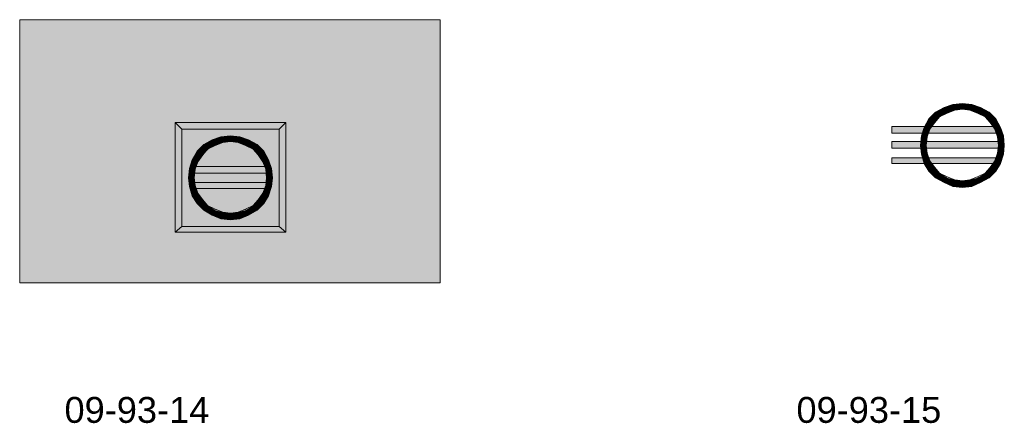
# Model space of a CAD drawing. Header units: millimetres. Extents: x 11 to 308, y -2333 to 36.
# Tile 60 of 85: x 11 to 98, y -903 to -867. Entities that reach past the tile are written whole.
import ezdxf

# ---------------------------------------------------------------- set-up
doc = ezdxf.new("R2010")
doc.units = ezdxf.units.MM
doc.layers.add('DGE_DATOS', color=7, linetype='Continuous', lineweight=0)
doc.layers.add('DGE_SIMBOLOS', color=7, linetype='Continuous', lineweight=0)
doc.styles.add('DGE_ARIAL', font='arial.ttf')

# ---------------------------------------------------------------- blocks, each defined once
blk = doc.blocks.new('DGE_09_93_14')
at = {"layer": 'DGE_SIMBOLOS', "true_color": 0xffffff}
blk.add_hatch(color=7, dxfattribs=at).paths.add_polyline_path([(-18.895, 12.738), (18.359, 12.738), (18.359, -10.545), (-18.895, -10.545), (-18.895, 12.738)], flags=0)
at = {"layer": 'DGE_SIMBOLOS', "true_color": 0x000000}
for points in [[(4.643, 3.679), (-4.586, 3.086), (-5.179, 3.679), (4.643, 3.679)], [(-4.586, 3.086), (-5.179, 3.679), (-4.586, -5.55), (-4.586, 3.086)], [(-5.179, 3.679), (-4.586, -5.55), (-5.179, -6.058), (-5.179, 3.679)], [(4.05, 3.086), (4.643, 3.679), (-4.586, 3.086), (4.05, 3.086)], [(4.643, -6.058), (4.05, 3.086), (4.643, 3.679), (4.643, -6.058)], [(4.05, -5.55), (4.643, -6.058), (4.05, 3.086), (4.05, -5.55)], [(-1.877, 2.155), (-1.623, 1.647), (-2.639, 1.731), (-1.877, 2.155)], [(-1.115, 2.409), (-0.945, 1.901), (-1.877, 2.155), (-1.115, 2.409)], [(-0.945, 1.901), (-1.877, 2.155), (-1.623, 1.647), (-0.945, 1.901)], [(-0.268, 2.493), (-0.268, 1.985), (-1.115, 2.409), (-0.268, 2.493)], [(-0.268, 1.985), (-1.115, 2.409), (-0.945, 1.901), (-0.268, 1.985)], [(0.579, 2.409), (0.409, 1.901), (-0.268, 2.493), (0.579, 2.409)], [(0.409, 1.901), (-0.268, 2.493), (-0.268, 1.985), (0.409, 1.901)], [(1.087, 1.647), (0.579, 2.409), (0.409, 1.901), (1.087, 1.647)], [(1.341, 2.155), (1.087, 1.647), (0.579, 2.409), (1.341, 2.155)], [(1.764, 1.308), (1.341, 2.155), (1.087, 1.647), (1.764, 1.308)], [(2.103, 1.731), (1.764, 1.308), (1.341, 2.155), (2.103, 1.731)], [(-3.231, 1.139), (-2.723, 0.8), (-3.655, 0.377), (-3.231, 1.139)], [(-2.639, 1.731), (-2.215, 1.308), (-3.231, 1.139), (-2.639, 1.731)], [(-2.215, 1.308), (-3.231, 1.139), (-2.723, 0.8), (-2.215, 1.308)], [(-1.623, 1.647), (-2.639, 1.731), (-2.215, 1.308), (-1.623, 1.647)], [(2.272, 0.8), (2.103, 1.731), (1.764, 1.308), (2.272, 0.8)], [(2.695, 1.139), (2.272, 0.8), (2.103, 1.731), (2.695, 1.139)], [(2.611, 0.207), (2.695, 1.139), (2.272, 0.8), (2.611, 0.207)], [(3.119, 0.377), (2.611, 0.207), (2.695, 1.139), (3.119, 0.377)], [(-3.655, 0.377), (-3.147, 0.207), (-3.909, -0.386), (-3.655, 0.377)], [(-3.147, 0.207), (-3.909, -0.386), (-3.401, -0.47), (-3.147, 0.207)], [(-2.723, 0.8), (-3.655, 0.377), (-3.147, 0.207), (-2.723, 0.8)], [(2.865, -0.47), (3.119, 0.377), (2.611, 0.207), (2.865, -0.47)], [(3.373, -0.386), (2.865, -0.47), (3.119, 0.377), (3.373, -0.386)], [(-3.909, -0.386), (-3.401, -0.47), (-3.993, -1.232), (-3.909, -0.386)], [(-3.401, -0.47), (-3.993, -1.232), (-3.485, -1.232), (-3.401, -0.47)], [(3.119, -0.809), (3.119, -0.216), (-3.655, -0.809), (3.119, -0.809)], [(3.119, -0.216), (-3.655, -0.809), (-3.655, -0.216), (3.119, -0.216)], [(2.949, -1.232), (3.373, -0.386), (2.865, -0.47), (2.949, -1.232)], [(3.457, -1.232), (2.949, -1.232), (3.373, -0.386), (3.457, -1.232)], [(-3.993, -1.232), (-3.485, -1.232), (-3.909, -2.079), (-3.993, -1.232)], [(-3.485, -1.232), (-3.909, -2.079), (-3.401, -1.909), (-3.485, -1.232)], [(3.119, -2.163), (3.119, -1.655), (-3.655, -2.163), (3.119, -2.163)], [(3.119, -1.655), (-3.655, -2.163), (-3.655, -1.655), (3.119, -1.655)], [(3.373, -2.079), (2.865, -1.909), (3.457, -1.232), (3.373, -2.079)], [(2.865, -1.909), (3.457, -1.232), (2.949, -1.232), (2.865, -1.909)], [(-3.909, -2.079), (-3.401, -1.909), (-3.655, -2.841), (-3.909, -2.079)], [(-3.401, -1.909), (-3.655, -2.841), (-3.147, -2.587), (-3.401, -1.909)], [(-3.655, -2.841), (-3.147, -2.587), (-3.231, -3.518), (-3.655, -2.841)], [(-3.147, -2.587), (-3.231, -3.518), (-2.723, -3.179), (-3.147, -2.587)], [(2.272, -3.179), (3.119, -2.841), (2.611, -2.587), (2.272, -3.179)], [(2.611, -2.587), (3.373, -2.079), (2.865, -1.909), (2.611, -2.587)], [(3.119, -2.841), (2.611, -2.587), (3.373, -2.079), (3.119, -2.841)], [(-3.231, -3.518), (-2.723, -3.179), (-2.639, -4.111), (-3.231, -3.518)], [(-2.723, -3.179), (-2.639, -4.111), (-2.215, -3.687), (-2.723, -3.179)], [(1.764, -3.687), (2.695, -3.518), (2.272, -3.179), (1.764, -3.687)], [(2.695, -3.518), (2.272, -3.179), (3.119, -2.841), (2.695, -3.518)], [(-2.639, -4.111), (-2.215, -3.687), (-1.877, -4.534), (-2.639, -4.111)], [(-2.215, -3.687), (-1.877, -4.534), (-1.623, -4.111), (-2.215, -3.687)], [(-1.877, -4.534), (-1.623, -4.111), (-1.115, -4.873), (-1.877, -4.534)], [(-1.623, -4.111), (-1.115, -4.873), (-0.945, -4.28), (-1.623, -4.111)], [(-1.115, -4.873), (-0.945, -4.28), (-0.268, -4.957), (-1.115, -4.873)], [(-0.945, -4.28), (-0.268, -4.957), (-0.268, -4.365), (-0.945, -4.28)], [(-0.268, -4.365), (0.579, -4.873), (0.409, -4.28), (-0.268, -4.365)], [(-0.268, -4.957), (-0.268, -4.365), (0.579, -4.873), (-0.268, -4.957)], [(0.409, -4.28), (1.341, -4.534), (1.087, -4.111), (0.409, -4.28)], [(0.579, -4.873), (0.409, -4.28), (1.341, -4.534), (0.579, -4.873)], [(1.087, -4.111), (2.103, -4.111), (1.764, -3.687), (1.087, -4.111)], [(1.341, -4.534), (1.087, -4.111), (2.103, -4.111), (1.341, -4.534)], [(2.103, -4.111), (1.764, -3.687), (2.695, -3.518), (2.103, -4.111)], [(-4.586, -5.55), (-5.179, -6.058), (4.05, -5.55), (-4.586, -5.55)], [(-5.179, -6.058), (4.05, -5.55), (4.643, -6.058), (-5.179, -6.058)]]:
    blk.add_hatch(color=18, dxfattribs=at).paths.add_polyline_path(points, flags=0)
at = {"layer": 'DGE_SIMBOLOS', "color": 7, "lineweight": 9, "true_color": 0xffffff}
blk.add_lwpolyline([(-18.979, 12.823), (18.359, 12.823), (18.359, -10.545), (-18.979, -10.545), (-18.979, 12.823)], close=True, dxfattribs=at)
at = {"layer": 'DGE_SIMBOLOS', "color": 18, "lineweight": 9, "true_color": 0x000000}
for points in [[(4.05, 3.086), (-4.586, 3.086), (-5.179, 3.679), (4.643, 3.679), (4.05, 3.086)], [(-4.586, 3.086), (-4.586, -5.55), (-5.179, -6.058), (-5.179, 3.679), (-4.586, 3.086)], [(4.05, -5.55), (4.05, 3.086), (4.643, 3.679), (4.643, -6.058), (4.05, -5.55)], [(-1.877, 2.155), (-2.639, 1.731), (-2.3, 1.308), (-1.623, 1.647), (-1.877, 2.155)], [(-1.115, 2.409), (-1.877, 2.155), (-1.623, 1.647), (-0.945, 1.901), (-1.115, 2.409)], [(-0.268, 2.493), (-1.115, 2.409), (-0.945, 1.901), (-0.268, 1.985), (-0.268, 2.493)], [(0.579, 2.409), (-0.268, 2.493), (-0.268, 1.985), (0.409, 1.901), (0.579, 2.409)], [(1.341, 2.155), (0.579, 2.409), (0.409, 1.901), (1.087, 1.647), (1.341, 2.155)], [(2.103, 1.731), (1.341, 2.155), (1.087, 1.647), (1.764, 1.308), (2.103, 1.731)], [(-3.231, 1.139), (-3.655, 0.377), (-3.147, 0.207), (-2.723, 0.8), (-3.231, 1.139)], [(-2.639, 1.731), (-3.231, 1.139), (-2.723, 0.8), (-2.3, 1.308), (-2.639, 1.731)], [(2.695, 1.139), (2.103, 1.731), (1.764, 1.308), (2.187, 0.8), (2.695, 1.139)], [(3.119, 0.377), (2.695, 1.139), (2.187, 0.8), (2.611, 0.207), (3.119, 0.377)], [(-3.655, 0.377), (-3.909, -0.386), (-3.401, -0.47), (-3.147, 0.207), (-3.655, 0.377)], [(3.373, -0.386), (3.119, 0.377), (2.611, 0.207), (2.865, -0.47), (3.373, -0.386)], [(-3.909, -0.386), (-3.993, -1.232), (-3.485, -1.232), (-3.401, -0.47), (-3.909, -0.386)], [(3.119, -0.809), (-3.655, -0.809), (-3.655, -0.216), (3.119, -0.216), (3.119, -0.809)], [(3.457, -1.232), (3.373, -0.386), (2.865, -0.47), (2.949, -1.232), (3.457, -1.232)], [(-3.993, -1.232), (-3.909, -1.994), (-3.401, -1.909), (-3.485, -1.232), (-3.993, -1.232)], [(3.119, -2.163), (-3.655, -2.163), (-3.655, -1.655), (3.119, -1.655), (3.119, -2.163)], [(3.373, -1.994), (3.457, -1.232), (2.949, -1.232), (2.865, -1.909), (3.373, -1.994)], [(-3.909, -1.994), (-3.655, -2.841), (-3.147, -2.587), (-3.401, -1.909), (-3.909, -1.994)], [(-3.655, -2.841), (-3.231, -3.518), (-2.723, -3.179), (-3.147, -2.587), (-3.655, -2.841)], [(2.695, -3.518), (3.119, -2.841), (2.611, -2.587), (2.187, -3.179), (2.695, -3.518)], [(3.119, -2.841), (3.373, -1.994), (2.865, -1.909), (2.611, -2.587), (3.119, -2.841)], [(-3.231, -3.518), (-2.639, -4.111), (-2.3, -3.687), (-2.723, -3.179), (-3.231, -3.518)], [(2.103, -4.111), (2.695, -3.518), (2.187, -3.179), (1.764, -3.687), (2.103, -4.111)], [(-2.639, -4.111), (-1.877, -4.534), (-1.623, -4.026), (-2.3, -3.687), (-2.639, -4.111)], [(-1.877, -4.534), (-1.115, -4.873), (-0.945, -4.28), (-1.623, -4.026), (-1.877, -4.534)], [(-1.115, -4.873), (-0.268, -4.957), (-0.268, -4.365), (-0.945, -4.28), (-1.115, -4.873)], [(-0.268, -4.957), (0.579, -4.873), (0.409, -4.28), (-0.268, -4.365), (-0.268, -4.957)], [(0.579, -4.873), (1.341, -4.534), (1.087, -4.026), (0.409, -4.28), (0.579, -4.873)], [(1.341, -4.534), (2.103, -4.111), (1.764, -3.687), (1.087, -4.026), (1.341, -4.534)], [(-4.586, -5.55), (4.05, -5.55), (4.643, -6.058), (-5.179, -6.058), (-4.586, -5.55)]]:
    blk.add_lwpolyline(points, close=True, dxfattribs=at)
blk = doc.blocks.new('DGE_09_93_15')
at = {"layer": 'DGE_SIMBOLOS', "true_color": 0x000000}
for points in [[(-1.115, 5.287), (-0.945, 4.779), (-1.877, 5.033), (-1.115, 5.287)], [(-0.268, 5.372), (-0.268, 4.864), (-1.115, 5.287), (-0.268, 5.372)], [(-0.268, 4.864), (-1.115, 5.287), (-0.945, 4.779), (-0.268, 4.864)], [(0.579, 5.287), (0.409, 4.779), (-0.268, 5.372), (0.579, 5.287)], [(0.409, 4.779), (-0.268, 5.372), (-0.268, 4.864), (0.409, 4.779)], [(1.087, 4.525), (0.579, 5.287), (0.409, 4.779), (1.087, 4.525)], [(1.341, 5.033), (1.087, 4.525), (0.579, 5.287), (1.341, 5.033)], [(-2.639, 4.61), (-2.215, 4.187), (-3.231, 4.017), (-2.639, 4.61)], [(-1.877, 5.033), (-1.623, 4.525), (-2.639, 4.61), (-1.877, 5.033)], [(-1.623, 4.525), (-2.639, 4.61), (-2.215, 4.187), (-1.623, 4.525)], [(-0.945, 4.779), (-1.877, 5.033), (-1.623, 4.525), (-0.945, 4.779)], [(1.764, 4.187), (1.341, 5.033), (1.087, 4.525), (1.764, 4.187)], [(2.103, 4.61), (1.764, 4.187), (1.341, 5.033), (2.103, 4.61)], [(2.272, 3.679), (2.103, 4.61), (1.764, 4.187), (2.272, 3.679)], [(2.695, 4.017), (2.272, 3.679), (2.103, 4.61), (2.695, 4.017)], [(-3.231, 4.017), (-2.723, 3.679), (-3.655, 3.255), (-3.231, 4.017)], [(-2.723, 3.679), (-3.655, 3.255), (-3.147, 3.086), (-2.723, 3.679)], [(-2.215, 4.187), (-3.231, 4.017), (-2.723, 3.679), (-2.215, 4.187)], [(2.611, 3.086), (2.695, 4.017), (2.272, 3.679), (2.611, 3.086)], [(3.119, 3.255), (2.611, 3.086), (2.695, 4.017), (3.119, 3.255)], [(2.949, 2.747), (2.949, 3.34), (-6.533, 2.747), (2.949, 2.747)], [(2.949, 3.34), (-6.533, 2.747), (-6.533, 3.34), (2.949, 3.34)], [(-3.655, 3.255), (-3.147, 3.086), (-3.909, 2.493), (-3.655, 3.255)], [(-3.147, 3.086), (-3.909, 2.493), (-3.401, 2.409), (-3.147, 3.086)], [(2.865, 2.409), (3.119, 3.255), (2.611, 3.086), (2.865, 2.409)], [(3.373, 2.493), (2.865, 2.409), (3.119, 3.255), (3.373, 2.493)], [(3.203, 1.393), (3.203, 1.985), (-6.533, 1.393), (3.203, 1.393)], [(3.203, 1.985), (-6.533, 1.393), (-6.533, 1.985), (3.203, 1.985)], [(-3.909, 2.493), (-3.401, 2.409), (-3.993, 1.647), (-3.909, 2.493)], [(-3.401, 2.409), (-3.993, 1.647), (-3.485, 1.647), (-3.401, 2.409)], [(2.949, 1.647), (3.373, 2.493), (2.865, 2.409), (2.949, 1.647)], [(3.457, 1.647), (2.949, 1.647), (3.373, 2.493), (3.457, 1.647)], [(-3.993, 1.647), (-3.485, 1.647), (-3.909, 0.8), (-3.993, 1.647)], [(-3.485, 1.647), (-3.909, 0.8), (-3.401, 0.969), (-3.485, 1.647)], [(-3.909, 0.8), (-3.401, 0.969), (-3.655, 0.038), (-3.909, 0.8)], [(-3.401, 0.969), (-3.655, 0.038), (-3.147, 0.292), (-3.401, 0.969)], [(2.611, 0.292), (3.373, 0.8), (2.865, 0.969), (2.611, 0.292)], [(3.373, 0.8), (2.865, 0.969), (3.457, 1.647), (3.373, 0.8)], [(2.865, 0.969), (3.457, 1.647), (2.949, 1.647), (2.865, 0.969)], [(2.949, 0.038), (2.949, 0.546), (-6.533, 0.038), (2.949, 0.038)], [(2.949, 0.546), (-6.533, 0.038), (-6.533, 0.546), (2.949, 0.546)], [(-3.655, 0.038), (-3.147, 0.292), (-3.231, -0.639), (-3.655, 0.038)], [(-3.147, 0.292), (-3.231, -0.639), (-2.723, -0.301), (-3.147, 0.292)], [(2.272, -0.301), (3.119, 0.038), (2.611, 0.292), (2.272, -0.301)], [(2.695, -0.639), (2.272, -0.301), (3.119, 0.038), (2.695, -0.639)], [(3.119, 0.038), (2.611, 0.292), (3.373, 0.8), (3.119, 0.038)], [(-3.231, -0.639), (-2.723, -0.301), (-2.639, -1.232), (-3.231, -0.639)], [(-2.723, -0.301), (-2.639, -1.232), (-2.215, -0.809), (-2.723, -0.301)], [(-2.639, -1.232), (-2.215, -0.809), (-1.877, -1.655), (-2.639, -1.232)], [(-2.215, -0.809), (-1.877, -1.655), (-1.623, -1.232), (-2.215, -0.809)], [(1.087, -1.232), (2.103, -1.232), (1.764, -0.809), (1.087, -1.232)], [(1.764, -0.809), (2.695, -0.639), (2.272, -0.301), (1.764, -0.809)], [(2.103, -1.232), (1.764, -0.809), (2.695, -0.639), (2.103, -1.232)], [(-1.877, -1.655), (-1.623, -1.232), (-1.115, -1.994), (-1.877, -1.655)], [(-1.623, -1.232), (-1.115, -1.994), (-0.945, -1.401), (-1.623, -1.232)], [(-1.115, -1.994), (-0.945, -1.401), (-0.268, -2.079), (-1.115, -1.994)], [(-0.945, -1.401), (-0.268, -2.079), (-0.268, -1.486), (-0.945, -1.401)], [(-0.268, -1.486), (0.579, -1.994), (0.409, -1.401), (-0.268, -1.486)], [(-0.268, -2.079), (-0.268, -1.486), (0.579, -1.994), (-0.268, -2.079)], [(0.409, -1.401), (1.341, -1.655), (1.087, -1.232), (0.409, -1.401)], [(0.579, -1.994), (0.409, -1.401), (1.341, -1.655), (0.579, -1.994)], [(1.341, -1.655), (1.087, -1.232), (2.103, -1.232), (1.341, -1.655)]]:
    blk.add_hatch(color=18, dxfattribs=at).paths.add_polyline_path(points, flags=0)
at = {"layer": 'DGE_SIMBOLOS', "color": 18, "lineweight": 9, "true_color": 0x000000}
for points in [[(-1.115, 5.287), (-1.877, 5.033), (-1.623, 4.525), (-0.945, 4.779), (-1.115, 5.287)], [(-0.268, 5.372), (-1.115, 5.287), (-0.945, 4.779), (-0.268, 4.864), (-0.268, 5.372)], [(0.579, 5.287), (-0.268, 5.372), (-0.268, 4.864), (0.409, 4.779), (0.579, 5.287)], [(1.341, 5.033), (0.579, 5.287), (0.409, 4.779), (1.087, 4.525), (1.341, 5.033)], [(-2.639, 4.61), (-3.231, 4.017), (-2.723, 3.679), (-2.3, 4.187), (-2.639, 4.61)], [(-1.877, 5.033), (-2.639, 4.61), (-2.3, 4.187), (-1.623, 4.525), (-1.877, 5.033)], [(2.103, 4.61), (1.341, 5.033), (1.087, 4.525), (1.764, 4.187), (2.103, 4.61)], [(2.695, 4.017), (2.103, 4.61), (1.764, 4.187), (2.187, 3.679), (2.695, 4.017)], [(-3.231, 4.017), (-3.655, 3.255), (-3.147, 3.086), (-2.723, 3.679), (-3.231, 4.017)], [(3.119, 3.255), (2.695, 4.017), (2.187, 3.679), (2.611, 3.086), (3.119, 3.255)], [(2.949, 2.747), (-6.533, 2.747), (-6.533, 3.34), (2.949, 3.34), (2.949, 2.747)], [(-3.655, 3.255), (-3.909, 2.493), (-3.401, 2.409), (-3.147, 3.086), (-3.655, 3.255)], [(3.373, 2.493), (3.119, 3.255), (2.611, 3.086), (2.865, 2.409), (3.373, 2.493)], [(3.203, 1.393), (-6.533, 1.393), (-6.533, 1.985), (3.203, 1.985), (3.203, 1.393)], [(-3.909, 2.493), (-3.993, 1.647), (-3.485, 1.647), (-3.401, 2.409), (-3.909, 2.493)], [(3.457, 1.647), (3.373, 2.493), (2.865, 2.409), (2.949, 1.647), (3.457, 1.647)], [(-3.993, 1.647), (-3.909, 0.885), (-3.401, 0.969), (-3.485, 1.647), (-3.993, 1.647)], [(-3.909, 0.885), (-3.655, 0.038), (-3.147, 0.292), (-3.401, 0.969), (-3.909, 0.885)], [(3.119, 0.038), (3.373, 0.885), (2.865, 0.969), (2.611, 0.292), (3.119, 0.038)], [(3.373, 0.885), (3.457, 1.647), (2.949, 1.647), (2.865, 0.969), (3.373, 0.885)], [(2.949, 0.038), (-6.533, 0.038), (-6.533, 0.546), (2.949, 0.546), (2.949, 0.038)], [(-3.655, 0.038), (-3.231, -0.639), (-2.723, -0.301), (-3.147, 0.292), (-3.655, 0.038)], [(2.695, -0.639), (3.119, 0.038), (2.611, 0.292), (2.187, -0.301), (2.695, -0.639)], [(-3.231, -0.639), (-2.639, -1.232), (-2.3, -0.809), (-2.723, -0.301), (-3.231, -0.639)], [(-2.639, -1.232), (-1.877, -1.655), (-1.623, -1.147), (-2.3, -0.809), (-2.639, -1.232)], [(1.341, -1.655), (2.103, -1.232), (1.764, -0.809), (1.087, -1.147), (1.341, -1.655)], [(2.103, -1.232), (2.695, -0.639), (2.187, -0.301), (1.764, -0.809), (2.103, -1.232)], [(-1.877, -1.655), (-1.115, -1.994), (-0.945, -1.401), (-1.623, -1.147), (-1.877, -1.655)], [(-1.115, -1.994), (-0.268, -2.079), (-0.268, -1.486), (-0.945, -1.401), (-1.115, -1.994)], [(-0.268, -2.079), (0.579, -1.994), (0.409, -1.401), (-0.268, -1.486), (-0.268, -2.079)], [(0.579, -1.994), (1.341, -1.655), (1.087, -1.147), (0.409, -1.401), (0.579, -1.994)]]:
    blk.add_lwpolyline(points, close=True, dxfattribs=at)

msp = doc.modelspace()

# ---------------------------------------------------------------- block references
for name, p in [('DGE_09_93_14', (30, -880)), ('DGE_09_93_15', (95, -880))]:
    msp.add_blockref(name, p)

# ---------------------------------------------------------------- texts
at = {"layer": 'DGE_DATOS', "style": 'DGE_ARIAL'}
for s, p in [('09-93-14', (15, -903)), ('09-93-15', (80, -903))]:
    msp.add_text(s, height=2.3, dxfattribs=at).set_placement(p)

doc.saveas('drawing.dxf')
